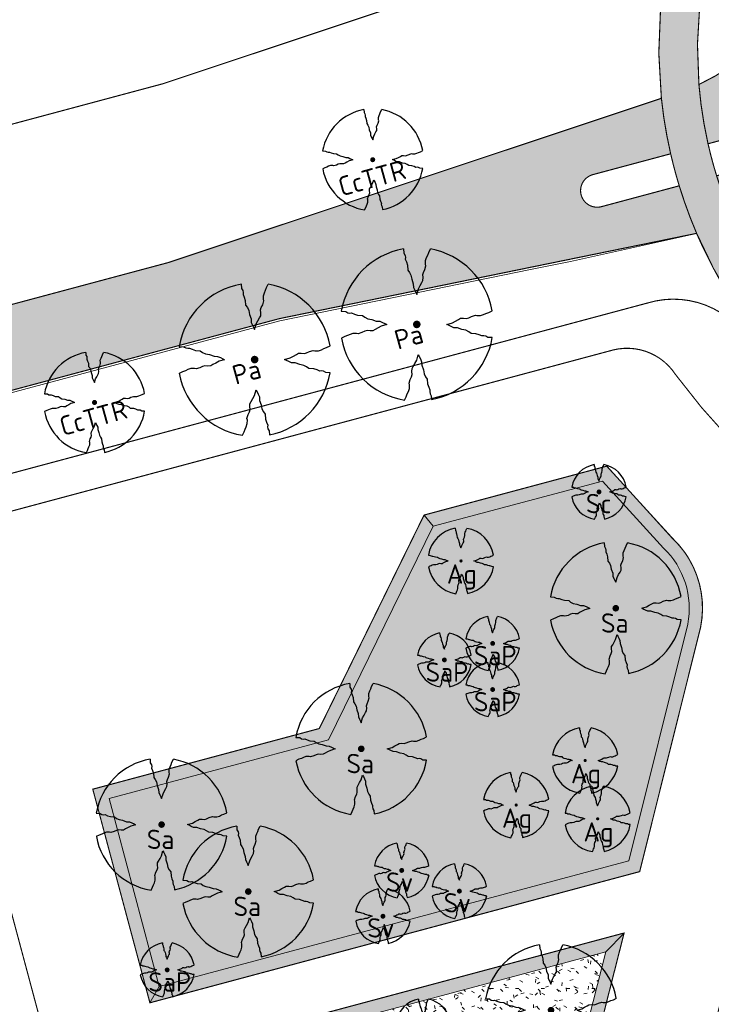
# Model space of a CAD drawing. Header units: metres. Extents: x 102000 to 105000, y 414600 to 420766.
# Tile 108 of 256: x 103214 to 103277, y 418321 to 418410. Entities that reach past the tile are written whole.
import ezdxf

# ---------------------------------------------------------------- set-up
doc = ezdxf.new("R2010")
doc.units = ezdxf.units.M
doc.layers.get('0').update_dxf_attribs({"color": 8})
for name, color, linetype, lineweight in [('00-Ontwerp DKIV', 8, 'Continuous', 0), ('N-GV-GR-BOOM-S', 7, 'Continuous', 25), ('N-WE-GR-BOOM-T35-500', 50, 'Continuous', 35), ('N-WE-GR-GRAS-A', 252, 'Continuous', 18), ('N-WE-GR-GRAS-G', 8, 'Continuous', 18), ('N-WE-GR-OEVERBEPLANTING-A', 252, 'Continuous', 18), ('N-WE-GR-OEVERBEPLANTING-G', 7, 'Continuous', 18)]:
    doc.layers.add(name, color=color, linetype=linetype, lineweight=lineweight)
doc.layers.add('N-GV-GR-BOOM_2021-2022-S', color=1, linetype='Continuous', lineweight=25, true_color=0xff0000)
doc.layers.add('N-WE-GW-WATERGANG_SLOOT_INSTEEK-G', color=7, linetype='Continuous', lineweight=5, true_color=0x00ff01)
doc.styles.add('NLCS-ISO-M500-T35', font='NLCS-ISO.ttf', dxfattribs={"height": 1.75})
pattern_1 = [(0, (0, 0), (2.5, 2.5), [0.3, -2]), (45, (1, 0.5), (-0.2828427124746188, 4.666904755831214), [0.3, -2]), (29.99999999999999, (0.1999999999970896, 0.2999999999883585), (0.5686533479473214, 3.215063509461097), [0.3, -2]), (15, (0.8000000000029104, 1.200000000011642), (0.9640675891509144, 1.811235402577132), [0.3, -2]), (135, (0.3999999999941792, 5), (-0.07071067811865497, -1.626345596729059), [0.3, -2]), (150, (3, 1), (0.5392304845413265, -1.466025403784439), [0.3, -2]), (165, (0.6000000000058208, 0.09999999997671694), (0.358630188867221, -1.752536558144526), [0.3, -2]), (85, (1, 1), (-2.18169349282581, 2.600041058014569), [0.3, -2]), (99.99999999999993, (0, 0), (-2.780294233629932, 1.946782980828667), [0.2999999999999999, -2])]
pattern_2 = [(59.99999999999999, (103359.4772192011, 418363.4362582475), (-0.2886752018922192, 0.4999998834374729), [0.144338, -0.4330130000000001]), (120, (103359.4772192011, 418363.4362582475), (-0.5773502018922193, -1.165625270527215e-07), [0.1443379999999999, -0.4330129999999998]), (270, (103359.4772192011, 418363.4362582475), (0.288675, -0.5000000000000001), [0.125, -0.875])]

# ---------------------------------------------------------------- blocks, each defined once
blk = doc.blocks.new('N-SGR-BOOM_1E GROOTTE')
at = {"ltscale": 0.1}
h = blk.add_hatch(color=256, dxfattribs=at)
edge = h.paths.add_edge_path()
edge.add_arc((-0.001990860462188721, 0.003386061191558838), 0.15, 0, 360)
at = {"flags": 128}
for points in [[(-0.524, 2.9575), (-0.514, 2.7865), (-0.463, 2.7055), (-0.451, 2.6245), (-0.454, 2.5555), (-0.41, 2.4485), (-0.369, 2.3205), (-0.356, 2.1315), (-0.288, 2.0405), (-0.234, 1.9285), (-0.203, 1.7705), (-0.139, 1.5935), (-0.134, 1.4535), (-0.085, 1.3455), (-0.039, 1.2505), (-0.004, 1.1785), (0.06100000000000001, 1.3985), (0.129, 1.5215), (0.191, 1.6395), (0.24, 1.7205), (0.246, 1.8335), (0.231, 1.9505), (0.258, 2.0405), (0.313, 2.1495), (0.354, 2.2995), (0.34, 2.3615), (0.339, 2.5025), (0.381, 2.6195), (0.426, 2.7135), (0.467, 2.8215), (0.53, 2.9555)], [(-2.958, 0.5175000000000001), (-2.785, 0.5075000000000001), (-2.702, 0.4585), (-2.622, 0.4455), (-2.554, 0.4515), (-2.446, 0.4055), (-2.32, 0.3645), (-2.13, 0.3505), (-2.041, 0.2835), (-1.924, 0.2255), (-1.766, 0.1955), (-1.593, 0.1345), (-1.453, 0.1295), (-1.344, 0.0805), (-1.25, 0.0355), (-1.177, -0.0015), (-1.397, -0.0655), (-1.521, -0.1335), (-1.638, -0.1955), (-1.719, -0.2455), (-1.831, -0.2495), (-1.949, -0.2355), (-2.041, -0.2625), (-2.149, -0.3165), (-2.297, -0.3585), (-2.359, -0.3455), (-2.501, -0.3465), (-2.617, -0.3875), (-2.711, -0.4315), (-2.82, -0.4705), (-2.954, -0.5355)], [(2.952, -0.5145000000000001), (2.779, -0.5045000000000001), (2.697, -0.4545), (2.618, -0.4415), (2.55, -0.4475), (2.439, -0.4015), (2.313, -0.3605), (2.125, -0.3465), (2.034, -0.2805), (1.92, -0.2245), (1.763, -0.1925), (1.588, -0.1305), (1.446, -0.1255), (1.339, -0.0775), (1.244, -0.0305), (1.172, 0.005500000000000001), (1.392, 0.0695), (1.515, 0.1365), (1.632, 0.1995), (1.712, 0.2495), (1.824, 0.2535), (1.944, 0.2385), (2.034, 0.2665), (2.142, 0.3195), (2.292, 0.3635), (2.354, 0.3495), (2.494, 0.3485), (2.612, 0.3885), (2.706, 0.4365), (2.815, 0.4755), (2.95, 0.5385)], [(-0.479, -2.9585), (-0.414, -2.8235), (-0.373, -2.7165), (-0.33, -2.6225), (-0.289, -2.5045), (-0.288, -2.3645), (-0.303, -2.3005), (-0.26, -2.1515), (-0.208, -2.0425), (-0.18, -1.9525), (-0.193, -1.8345), (-0.188, -1.7235), (-0.138, -1.6425), (-0.075, -1.5255), (-0.007, -1.4015), (0.055, -1.1805), (0.093, -1.2535), (0.137, -1.3475), (0.186, -1.4565), (0.192, -1.5955), (0.254, -1.7715), (0.284, -1.9305), (0.34, -2.0425), (0.407, -2.1335), (0.422, -2.3225), (0.463, -2.4495), (0.508, -2.5585), (0.502, -2.6255), (0.516, -2.7085), (0.5650000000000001, -2.7875), (0.5760000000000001, -2.9405)]]:
    blk.add_lwpolyline(points, dxfattribs=at)
for start, end in [(100.0002194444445, 170.1098166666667), (10.29992500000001, 79.79196666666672), (190.3241250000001, 260.8432527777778), (281.0945583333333, 350.0620888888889)]:
    blk.add_arc((-0.001990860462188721, 0.003386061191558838), 2.999994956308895, start, end)
blk = doc.blocks.new('N-SGR-BOOM_3E GROOTTE')
at = {"ltscale": 0.1}
h = blk.add_hatch(color=256, dxfattribs=at)
edge = h.paths.add_edge_path()
edge.add_arc((-0.001990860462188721, 0.003386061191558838), 0.15, 0, 360)
at = {"flags": 128}
for points in [[(-0.2956210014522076, 1.665075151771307), (-0.2899960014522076, 1.568887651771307), (-0.2613085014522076, 1.523325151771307), (-0.2545585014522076, 1.477762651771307), (-0.2562460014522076, 1.438950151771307), (-0.2314960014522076, 1.378762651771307), (-0.2084335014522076, 1.306762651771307), (-0.2011210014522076, 1.200450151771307), (-0.1628710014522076, 1.149262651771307), (-0.1324960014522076, 1.086262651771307), (-0.1150585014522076, 0.9973876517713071), (-0.07905850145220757, 0.8978251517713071), (-0.07624600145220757, 0.8190751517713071), (-0.04868350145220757, 0.758325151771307), (-0.02280850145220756, 0.7048876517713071), (-0.003121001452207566, 0.664387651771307), (0.03344149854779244, 0.788137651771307), (0.07169149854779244, 0.8573251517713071), (0.1065664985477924, 0.923700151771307), (0.1341289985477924, 0.969262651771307), (0.1375039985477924, 1.032825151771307), (0.1290664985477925, 1.098637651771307), (0.1442539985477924, 1.149262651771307), (0.1751914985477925, 1.210575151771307), (0.1982539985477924, 1.294950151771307), (0.1903789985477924, 1.329825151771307), (0.1898164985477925, 1.409137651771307), (0.2134414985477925, 1.474950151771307), (0.2387539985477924, 1.527825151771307), (0.2618164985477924, 1.588575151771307), (0.2972539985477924, 1.663950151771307)], [(-1.664746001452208, 0.292575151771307), (-1.567433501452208, 0.286950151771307), (-1.520746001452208, 0.259387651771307), (-1.475746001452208, 0.252075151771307), (-1.437496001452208, 0.255450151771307), (-1.376746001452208, 0.229575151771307), (-1.305871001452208, 0.206512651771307), (-1.198996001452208, 0.198637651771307), (-1.148933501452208, 0.160950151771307), (-1.083121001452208, 0.128325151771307), (-0.9942460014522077, 0.111450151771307), (-0.8969335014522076, 0.07713765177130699), (-0.8181835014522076, 0.074325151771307), (-0.7568710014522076, 0.04676265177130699), (-0.7039960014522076, 0.02145015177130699), (-0.6629335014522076, 0.0006376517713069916), (-0.7866835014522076, -0.03536234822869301), (-0.8564335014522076, -0.07361234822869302), (-0.9222460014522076, -0.108487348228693), (-0.9678085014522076, -0.136612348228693), (-1.030808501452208, -0.138862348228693), (-1.097183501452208, -0.130987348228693), (-1.148933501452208, -0.146174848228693), (-1.209683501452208, -0.176549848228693), (-1.292933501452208, -0.200174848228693), (-1.327808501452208, -0.192862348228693), (-1.407683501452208, -0.193424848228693), (-1.472933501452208, -0.216487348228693), (-1.525808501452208, -0.241237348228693), (-1.587121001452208, -0.263174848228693), (-1.662496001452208, -0.299737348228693)], [(1.659628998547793, -0.287924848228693), (1.562316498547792, -0.282299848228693), (1.516191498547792, -0.254174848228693), (1.471753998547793, -0.246862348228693), (1.433503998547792, -0.250237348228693), (1.371066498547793, -0.224362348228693), (1.300191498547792, -0.201299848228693), (1.194441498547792, -0.193424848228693), (1.143253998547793, -0.156299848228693), (1.079128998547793, -0.124799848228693), (0.9908164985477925, -0.106799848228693), (0.8923789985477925, -0.07192484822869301), (0.8125039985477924, -0.06911234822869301), (0.7523164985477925, -0.04211234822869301), (0.6988789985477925, -0.01567484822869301), (0.6583789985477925, 0.004575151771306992), (0.7821289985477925, 0.04057515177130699), (0.8513164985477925, 0.07826265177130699), (0.9171289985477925, 0.113700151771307), (0.9621289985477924, 0.141825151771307), (1.025128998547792, 0.144075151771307), (1.092628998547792, 0.135637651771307), (1.143253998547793, 0.151387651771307), (1.204003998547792, 0.181200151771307), (1.288378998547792, 0.205950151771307), (1.323253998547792, 0.198075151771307), (1.402003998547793, 0.197512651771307), (1.468378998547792, 0.220012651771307), (1.521253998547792, 0.247012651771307), (1.582566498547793, 0.268950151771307), (1.658503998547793, 0.304387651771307)], [(-0.2703085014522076, -1.662674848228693), (-0.2337460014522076, -1.586737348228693), (-0.2106835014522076, -1.526549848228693), (-0.1864960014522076, -1.473674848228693), (-0.1634335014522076, -1.407299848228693), (-0.1628710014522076, -1.328549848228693), (-0.1713085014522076, -1.292549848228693), (-0.1471210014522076, -1.208737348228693), (-0.1178710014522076, -1.147424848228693), (-0.1021210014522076, -1.096799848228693), (-0.1094335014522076, -1.030424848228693), (-0.1066210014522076, -0.967987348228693), (-0.07849600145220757, -0.9224248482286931), (-0.04305850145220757, -0.856612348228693), (-0.004808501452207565, -0.786862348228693), (0.03006649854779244, -0.662549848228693), (0.05144149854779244, -0.703612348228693), (0.07619149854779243, -0.756487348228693), (0.1037539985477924, -0.817799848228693), (0.1071289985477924, -0.8959873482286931), (0.1420039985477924, -0.9949873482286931), (0.1588789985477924, -1.084424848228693), (0.1903789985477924, -1.147424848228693), (0.2280664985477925, -1.198612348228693), (0.2365039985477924, -1.304924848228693), (0.2595664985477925, -1.376362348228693), (0.2848789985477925, -1.437674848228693), (0.2815039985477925, -1.475362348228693), (0.2893789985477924, -1.522049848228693), (0.3169414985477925, -1.566487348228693), (0.3231289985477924, -1.652549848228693)]]:
    blk.add_lwpolyline(points, dxfattribs=at)
for start, end in [(100.0002194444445, 170.1098166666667), (10.29992500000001, 79.79196666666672), (190.3241250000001, 260.8432527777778), (281.0945583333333, 350.0620888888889)]:
    blk.add_arc((-0.001990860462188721, 0.003386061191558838), 1.687497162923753, start, end)

msp = doc.modelspace()

# ---------------------------------------------------------------- hatches: boundary and pattern name
at = {"layer": '00-Ontwerp DKIV', "transparency": 33554623}
h = msp.add_hatch(color=256, dxfattribs=at)
h.dxf.hatch_style = 1
edge = h.paths.add_edge_path()
edge.add_line((102886.898878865, 416781.553969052), (102904.8372260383, 416850.6371436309))
edge.add_line((102904.8372260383, 416850.6371436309), (102928.1882489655, 416939.1485915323))
edge.add_line((102928.1882489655, 416939.1485915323), (102953.559291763, 417035.8589529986))
edge.add_line((102953.559291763, 417035.8589529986), (102978.8715871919, 417132.5926626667))
edge.add_line((102978.8715871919, 417132.5926626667), (103004.2185386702, 417229.3225914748))
edge.add_line((103004.2185386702, 417229.3225914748), (103029.5324130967, 417326.0664990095))
edge.add_line((103029.5324130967, 417326.0664990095), (103055.6765003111, 417425.9534003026))
edge.add_line((103055.6765003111, 417425.9534003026), (103080.1687211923, 417519.5579864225))
edge.add_line((103080.1687211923, 417519.5579864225), (103105.5634584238, 417616.3363683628))
edge.add_line((103105.5634584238, 417616.3363683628), (103130.8386591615, 417713.0106111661))
edge.add_line((103130.8386591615, 417713.0106111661), (103156.0426636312, 417809.797978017))
edge.add_line((103156.0426636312, 417809.797978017), (103181.4879778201, 417906.511612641))
edge.add_line((103181.4879778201, 417906.511612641), (103206.3788686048, 418001.7165730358))
edge.add_arc((103225.6921204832, 417996.4181123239), 20.02686655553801, 148.2907491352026, 164.6587368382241, ccw=False)
edge.add_arc((103191.64122452, 418017.4582294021), 19.99999999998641, 328.2852425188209, 344.895638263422)
edge.add_line((103210.9502804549, 418012.2466692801), (103219.0200194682, 418043.1025503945))
edge.add_arc((103199.6840406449, 418048.2063847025), 19.9982299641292, 345.2137160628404, 362.3340081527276)
edge.add_arc((103239.6510389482, 418049.8324603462), 20.00183358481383, 165.3297082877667, 182.3256327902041, ccw=False)
edge.add_line((103220.3012811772, 418054.8980522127), (103232.1197067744, 418100.0408471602))
edge.add_line((103232.1197067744, 418100.0408471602), (103242.557587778, 418140.060732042))
edge.add_line((103242.557587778, 418140.060732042), (103250.1617513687, 418168.9670918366))
edge.add_line((103250.1617513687, 418168.9670918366), (103293.8845203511, 418334.4644688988))
edge.add_line((103293.8845203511, 418334.4644688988), (103297.1714545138, 418351.0962431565))
edge.add_arc((103267.4954396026, 418356.9611079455), 30.2499999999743, 348.8207063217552, 407.055072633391)
edge.add_arc((103314.5047993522, 418407.469722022), 38.74999999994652, 204.5182832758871, 227.055072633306, ccw=False)
edge.add_arc((103314.5047993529, 418407.4697220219), 38.75000000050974, 197.2059602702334, 204.518283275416, ccw=False)
edge.add_arc((103314.5047993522, 418407.469722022), 38.74999999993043, 192.7690494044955, 197.2059602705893, ccw=False)
edge.add_arc((103314.5047993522, 418407.4697220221), 38.74999999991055, 184.7464496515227, 192.7690494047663, ccw=False)
edge.add_arc((103314.5047993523, 418407.469722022), 38.75000000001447, 114.5177932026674, 184.7464496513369, ccw=False)
edge.add_arc((103280.4789958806, 418441.3259577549), 17.99999999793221, 4.460114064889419, 5.304683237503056)
edge.add_arc((103280.4789958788, 418441.3259577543), 17.99999999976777, 5.304683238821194, 11.54557780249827)
edge.add_line((103298.1147802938, 418444.9286106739), (103297.8872405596, 418446.0424680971))
edge.add_line((103297.8872405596, 418446.0424680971), (103297.836137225, 418446.2926302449))
edge.add_arc((103314.5047993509, 418407.4697220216), 42.2499999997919, 113.2363245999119, 115.0728297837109)
edge.add_arc((103295.7529792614, 418447.5500381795), 2.000000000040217, 194.9859521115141, 295.07282978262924, ccw=False)
edge.add_line((103293.8210007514, 418447.0328737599), (103291.8958729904, 418454.2246010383))
edge.add_line((103291.8958729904, 418454.2246010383), (103288.5149105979, 418453.3195633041))
edge.add_line((103288.5149105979, 418453.3195633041), (103290.9641595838, 418444.1698688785))
edge.add_arc((103289.0321810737, 418443.652704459), 2.000000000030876, -54.85466768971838, 14.985952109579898, ccw=False)
edge.add_arc((103314.5047993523, 418407.4697220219), 42.25000000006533, 125.1453323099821, 186.053168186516)
edge.add_arc((103314.5047993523, 418407.469722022), 42.24999999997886, 186.0531681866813, 192.9535207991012)
edge.add_arc((103314.5047993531, 418407.4697220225), 42.2500000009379, 192.9535207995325, 197.0227153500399)
edge.add_arc((103314.5047993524, 418407.469722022), 42.25000000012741, 197.0227153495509, 203.2367970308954)
edge.add_arc((103314.5047993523, 418407.469722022), 42.24999999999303, 203.2367970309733, 227.0550726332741)
edge.add_arc((103267.4954396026, 418356.9611079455), 26.75000000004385, -11.179293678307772, 47.055072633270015, ccw=False)
edge.add_line((103293.7378660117, 418351.7748225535), (103290.450931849, 418335.1430482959))
edge.add_line((103290.450931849, 418335.1430482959), (103246.7772206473, 418169.8493640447))
edge.add_line((103246.7772206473, 418169.8493640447), (103239.1728758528, 418140.9516445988))
edge.add_line((103239.1728758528, 418140.9516445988), (103239.1708841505, 418140.944043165))
edge.add_line((103239.1708841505, 418140.944043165), (103228.733003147, 418100.9241582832))
edge.add_line((103228.733003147, 418100.9241582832), (103216.9152725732, 418055.7840207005))
edge.add_arc((103236.2650929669, 418050.7188155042), 20.00179624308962, 165.330825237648, 182.3256407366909)
edge.add_arc((103196.2981320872, 418049.092738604), 19.99822996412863, -14.786283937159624, 2.3340081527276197, ccw=False)
edge.add_line((103215.6341109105, 418043.988904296), (103207.6017382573, 418013.2756404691))
edge.add_arc((103188.2547896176, 418018.3447210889), 19.99999999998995, 328.2852425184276, 345.3180014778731, ccw=False)
edge.add_arc((103222.2818191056, 417997.3170901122), 20.00000000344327, 148.2852424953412, 164.676265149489)
edge.add_line((103202.9928585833, 418002.6025420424), (103178.1024791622, 417907.3995350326))
edge.add_line((103178.1024791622, 417907.3995350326), (103152.6567316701, 417810.6842534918))
edge.add_line((103152.6567316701, 417810.6842534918), (103127.4516154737, 417713.8926174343))
edge.add_line((103127.4516154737, 417713.8926174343), (103102.1772761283, 417617.2216759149))
edge.add_line((103102.1772761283, 417617.2216759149), (103076.7833304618, 417520.4463160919))
edge.add_line((103076.7833304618, 417520.4463160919), (103052.2904913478, 417426.8393705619))
edge.add_line((103052.2904913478, 417426.8393705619), (103026.1464710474, 417326.952724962))
edge.add_line((103026.1464710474, 417326.952724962), (103000.8325316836, 417230.2085692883))
edge.add_line((103000.8325316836, 417230.2085692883), (102975.4858952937, 417133.4798438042))
edge.add_line((102975.4858952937, 417133.4798438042), (102950.1732941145, 417036.7449665))
edge.add_line((102950.1732941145, 417036.7449665), (102924.8035167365, 416940.0394313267))
edge.add_line((102924.8035167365, 416940.0394313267), (102901.6207644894, 416852.182720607))
edge.add_line((102901.6207644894, 416852.182720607), (102877.3339932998, 416758.8099498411))
edge.add_arc((102909.7442984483, 416750.3351566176), 33.50000000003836, 165.3461414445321, 192.0759099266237)
edge.add_line((102876.9856104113, 416743.3267075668), (102877.0845079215, 416742.8644437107))
edge.add_arc((102848.3638739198, 416736.6536477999), 29.38449937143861, -11.76076000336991, 12.202239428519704, ccw=False)
edge.add_line((102877.1315107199, 416730.664334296), (102880.9103880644, 416746.9647080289))
edge.add_arc((102880.4242582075, 416747.0816599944), 0.4999999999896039, 186.3319189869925, 346.472977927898, ccw=False)
edge.add_arc((102909.7442984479, 416750.3351566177), 29.9999999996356, 165.3461414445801, 186.3319189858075, ccw=False)
edge.add_line((102880.7201445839, 416757.9245236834), (102883.4836632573, 416768.4930981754))
edge.add_arc((102888.3210222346, 416767.2282036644), 4.999999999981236, 75.31744895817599, 165.3461414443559, ccw=False)
edge.add_line((102889.5883390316, 416772.0649286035), (102894.4847942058, 416770.7819613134))
edge.add_arc((102892.4570873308, 416763.043201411), 7.999999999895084, 29.131664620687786, 75.31744895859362, ccw=False)
edge.add_line((102899.4451138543, 416766.937746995), (102899.7500679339, 416766.3905644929))
edge.add_line((102899.7500679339, 416766.3905644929), (102902.796542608, 416768.1137832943))
edge.add_line((102902.796542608, 416768.1137832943), (102902.3985883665, 416768.8278370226))
edge.add_arc((102892.7900518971, 416763.4728368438), 10.99999999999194, 29.13166462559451, 75.31744895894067)
edge.add_line((102895.5781488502, 416774.1136317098), (102890.4689210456, 416775.4523496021))
edge.add_arc((102891.7362378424, 416780.2890745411), 4.999999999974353, 165.346141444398, 255.31744895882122, ccw=False)
h = msp.add_hatch(color=256, dxfattribs=at)
h.dxf.hatch_style = 1
edge = h.paths.add_edge_path()
edge.add_line((102915.4730269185, 416843.9896487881), (102939.7393068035, 416935.8894415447))
edge.add_line((102939.7393068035, 416935.8894415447), (102960.311714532, 417014.3081803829))
edge.add_line((102960.311714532, 417014.3081803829), (102960.4356023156, 417014.7804208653))
edge.add_line((102960.4356023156, 417014.7804208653), (102963.6107830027, 417026.3213667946))
edge.add_line((102963.6107830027, 417026.3213667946), (102965.3018439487, 417032.7872752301))
edge.add_line((102965.3018439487, 417032.7872752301), (102990.4259353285, 417129.3460566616))
edge.add_line((102990.4259353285, 417129.3460566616), (103015.7739670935, 417226.0801110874))
edge.add_line((103015.7739670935, 417226.0801110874), (103041.087618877, 417322.8231678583))
edge.add_line((103041.087618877, 417322.8231678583), (103066.4083603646, 417419.5643692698))
edge.add_line((103066.4083603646, 417419.5643692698), (103077.9071431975, 417463.5097224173))
edge.add_line((103077.9071431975, 417463.5097224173), (103078.2463102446, 417464.802275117))
edge.add_line((103078.2463102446, 417464.802275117), (103082.3797755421, 417480.5662495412))
edge.add_line((103082.3797755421, 417480.5662495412), (103083.4146462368, 417484.5581802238))
edge.add_line((103083.4146462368, 417484.5581802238), (103091.2516300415, 417514.5096378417))
edge.add_arc((103097.056216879, 417512.9908318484), 6.000000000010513, 165.2629712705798, 165.3369363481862, ccw=False)
edge.add_line((103091.2535955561, 417514.5171299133), (103097.6461045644, 417538.8838449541))
edge.add_arc((103103.4497881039, 417537.3615909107), 5.999999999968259, 165.2970099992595, 165.302898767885, ccw=False)
edge.add_line((103097.6462610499, 417538.8844414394), (103117.1194880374, 417613.0961865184))
edge.add_line((103117.1194880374, 417613.0961865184), (103142.3976419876, 417709.7817475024))
edge.add_line((103142.3976419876, 417709.7817475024), (103167.5978348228, 417806.5544770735))
edge.add_line((103167.5978348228, 417806.5544770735), (103193.0416634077, 417903.2624651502))
edge.add_line((103193.0416634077, 417903.2624651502), (103194.9182455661, 417910.4401889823))
edge.add_line((103194.9182455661, 417910.4401889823), (103199.374862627, 417927.4862673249))
edge.add_line((103199.374862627, 417927.4862673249), (103218.3362068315, 418000.0113585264))
edge.add_line((103218.3362068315, 418000.0113585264), (103243.6775236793, 418096.8075097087))
edge.add_line((103243.6775236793, 418096.8075097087), (103259.4032006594, 418157.1013358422))
edge.add_line((103259.4032006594, 418157.1013358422), (103260.9260059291, 418159.6523993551))
edge.add_arc((103281.6934232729, 418145.377258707), 25.20050125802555, 138.8322165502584, 145.4960836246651, ccw=False)
edge.add_line((103262.7228598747, 418161.9658990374), (103268.708549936, 418185.1640421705))
edge.add_line((103268.708549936, 418185.1640421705), (103268.7002752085, 418185.1662134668))
edge.add_arc((103273.4027320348, 418188.4667740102), 5.745154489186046, 160.7667093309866, 215.0642502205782, ccw=False)
edge.add_line((103267.9782426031, 418190.3593158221), (103270.3883605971, 418199.7068684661))
edge.add_line((103270.3883605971, 418199.7068684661), (103281.4526083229, 418242.6191401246))
edge.add_line((103281.4526083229, 418242.6191401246), (103281.3073586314, 418242.6565904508))
edge.add_line((103281.3073586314, 418242.6565904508), (103281.5570274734, 418243.6249217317))
edge.add_arc((103296.2272463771, 418239.8424387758), 15.14999999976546, 75.54208316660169, 165.5420831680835, ccw=False)
edge.add_line((103300.0097293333, 418254.5126576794), (103306.8948985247, 418252.7374261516))
edge.add_line((103306.8948985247, 418252.7374261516), (103309.2949044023, 418262.1358556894))
edge.add_line((103309.2949044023, 418262.1358556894), (103302.4315171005, 418263.905471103))
edge.add_arc((103306.214000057, 418278.5756900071), 15.15000000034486, 165.5420831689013, 255.54208316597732, ccw=False)
edge.add_line((103291.5437811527, 418282.3581729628), (103299.8293487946, 418314.4956322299))
edge.add_line((103299.8293487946, 418314.4956322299), (103303.6879277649, 418327.5717761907))
edge.add_line((103303.6879277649, 418327.5717761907), (103317.3076212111, 418369.3732829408))
edge.add_arc((103334.4221133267, 418363.7970692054), 17.99999999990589, 114.5157925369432, 161.9534455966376, ccw=False)
edge.add_arc((103314.5047993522, 418407.469722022), 30.00000000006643, 294.5157925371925, 341.6126726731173)
edge.add_arc((103360.0541979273, 418392.328642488), 17.99999999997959, 105.06183914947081, 161.6126726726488, ccw=False)
edge.add_line((103355.3766924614, 418409.7102690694), (103381.4229634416, 418416.7194850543))
edge.add_arc((103433.3952463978, 418223.5903008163), 200.0000000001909, 102.59566250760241, 105.06183914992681, ccw=False)
edge.add_line((103389.781374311, 418418.7769554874), (103391.4361496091, 418419.1467100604))
edge.add_line((103391.4361496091, 418419.1467100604), (103390.2500535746, 418423.5840753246))
edge.add_line((103390.2500535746, 418423.5840753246), (103390.1255458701, 418423.5539371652))
edge.add_line((103390.1255458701, 418423.5539371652), (103387.7023082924, 418422.9392229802))
edge.add_line((103387.7023082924, 418422.9392229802), (103385.2839705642, 418422.3054866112))
edge.add_line((103385.2839705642, 418422.3054866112), (103381.5510965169, 418421.3058653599))
edge.add_line((103381.5510965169, 418421.3058653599), (103380.4545117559, 418421.0107674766))
edge.add_line((103380.4545117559, 418421.0107674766), (103375.62628215, 418419.7114604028))
edge.add_line((103375.62628215, 418419.7114604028), (103370.798052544, 418418.4121533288))
edge.add_line((103370.798052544, 418418.4121533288), (103365.9698229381, 418417.112846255))
edge.add_line((103365.9698229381, 418417.112846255), (103361.1415933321, 418415.8135391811))
edge.add_line((103361.1415933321, 418415.8135391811), (103356.3133637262, 418414.5142321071))
edge.add_line((103356.3133637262, 418414.5142321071), (103354.8849404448, 418414.1298343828))
edge.add_line((103354.8849404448, 418414.1298343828), (103353.9019217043, 418413.8652978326))
edge.add_line((103353.9019217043, 418413.8652978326), (103351.2672686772, 418413.1562960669))
edge.add_arc((103356.6451006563, 418393.172253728), 20.69499999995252, 105.0618391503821, 124.6375654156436)
edge.add_arc((103314.5047993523, 418407.469722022), 30.50000000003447, 5.134617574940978, 24.81514848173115)
edge.add_arc((103343.8759005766, 418440.8964336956), 20.69499999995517, 265.323461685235, 284.9851210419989)
edge.add_line((103349.2269694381, 418420.9052084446), (103388.1791667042, 418431.3315773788))
edge.add_line((103388.1791667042, 418431.3315773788), (103387.998405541, 418432.0078323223))
edge.add_line((103387.998405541, 418432.0078323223), (103387.0106692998, 418435.7031034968))
edge.add_line((103387.0106692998, 418435.7031034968), (103375.1512072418, 418432.5284865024))
edge.add_line((103375.1512072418, 418432.5284865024), (103360.1861660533, 418428.5225481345))
edge.add_line((103360.1861660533, 418428.5225481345), (103350.9456060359, 418426.0489756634))
edge.add_arc((103346.2911262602, 418443.4367822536), 17.99999999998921, 228.5309681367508, 284.98595210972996, ccw=False)
edge.add_arc((103314.5047993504, 418407.4697220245), 29.99999999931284, 48.53096813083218, 49.3188477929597)
edge.add_line((103334.0602686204, 418430.2201862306), (103334.0602341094, 418430.2202158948))
edge.add_arc((103314.504799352, 418407.469722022), 30.00000000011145, 49.31893471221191, 74.12155009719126)
edge.add_arc((103327.6374778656, 418453.6382476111), 17.99999999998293, 202.3981603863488, 254.1215500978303, ccw=False)
edge.add_arc((103295.0518336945, 418492.5840102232), 48.49999999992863, 284.98595210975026, 289.1919478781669, ccw=False)
edge.add_line((103307.5930708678, 418445.7335313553), (103305.9327877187, 418445.2890960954))
edge.add_line((103305.9327877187, 418445.2890960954), (103308.0671914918, 418437.3205543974))
edge.add_line((103308.0671914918, 418437.3205543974), (103308.2063312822, 418436.8010925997))
edge.add_arc((103314.504799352, 418407.469722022), 29.9999999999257, 102.1193597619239, 107.8513278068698)
edge.add_line((103305.3083552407, 418436.0253767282), (103305.1693448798, 418436.5443553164))
edge.add_line((103305.1693448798, 418436.5443553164), (103303.042261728, 418444.4855663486))
edge.add_arc((103314.504799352, 418407.469722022), 38.74999999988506, 107.2059602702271, 114.5177932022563)
edge.add_arc((103280.4789958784, 418441.3259577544), 18.00000000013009, -44.85687678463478, 4.46011406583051, ccw=False)
edge.add_arc((103314.5047993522, 418407.4697220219), 29.99999999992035, 135.1431232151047, 164.1211196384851)
edge.add_arc((103268.3363724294, 418420.6027473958), 17.99999999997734, 294.80412878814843, 344.1211196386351, ccw=False)
edge.add_arc((103314.5047993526, 418407.4697220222), 38.75000000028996, 184.7464496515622, 192.7690494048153)
edge.add_line((103276.7131298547, 418398.9051311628), (103284.6539669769, 418401.0321141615))
edge.add_line((103284.6539669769, 418401.0321141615), (103285.1734287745, 418401.1712539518))
edge.add_arc((103314.5047993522, 418407.469722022), 29.99999999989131, 192.119359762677, 197.8513278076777)
edge.add_line((103285.9491446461, 418398.2732779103), (103285.4301660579, 418398.1342675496))
edge.add_line((103285.4301660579, 418398.1342675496), (103277.4889550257, 418396.0071843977))
edge.add_arc((103314.5047993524, 418407.4697220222), 38.75000000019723, 197.2059602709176, 204.5182832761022)
edge.add_arc((103280.6488546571, 418373.4436289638), 18.00000000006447, 45.14361328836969, 94.46060413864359, ccw=False)
edge.add_arc((103314.5047993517, 418407.469722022), 29.99999999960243, 225.1436132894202, 232.7333586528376)
edge.add_arc((103285.4395917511, 418369.2700661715), 18.0000000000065, -11.179293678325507, 52.73335865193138, ccw=False)
edge.add_line((103303.0980469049, 418365.7802292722), (103293.9949880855, 418321.3856626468))
edge.add_line((103293.9949880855, 418321.3856626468), (103292.7105368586, 418316.3223872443))
edge.add_line((103292.7105368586, 418316.3223872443), (103263.1258759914, 418201.579384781))
edge.add_line((103263.1258759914, 418201.579384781), (103252.1433331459, 418158.9840024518))
edge.add_line((103252.1433331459, 418158.9840024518), (103236.4203016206, 418098.700319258))
edge.add_line((103236.4203016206, 418098.700319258), (103218.9321245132, 418031.9007910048))
edge.add_line((103218.9321245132, 418031.9007910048), (103215.8259673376, 418020.0362134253))
edge.add_line((103215.8259673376, 418020.0362134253), (103211.0813130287, 418001.9130741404))
edge.add_line((103211.0813130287, 418001.9130741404), (103185.7870234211, 417905.1651559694))
edge.add_line((103185.7870234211, 417905.1651559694), (103185.3279327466, 417903.4202245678))
edge.add_line((103185.3279327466, 417903.4202245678), (103181.7657652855, 417889.8809866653))
edge.add_line((103181.7657652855, 417889.8809866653), (103160.3422663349, 417808.4536388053))
edge.add_line((103160.3422663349, 417808.4536388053), (103135.1396912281, 417711.6717609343))
edge.add_line((103135.1396912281, 417711.6717609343), (103109.8633830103, 417614.9932737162))
edge.add_line((103109.8633830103, 417614.9932737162), (103084.4676280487, 417518.2110061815))
edge.add_line((103084.4676280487, 417518.2110061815), (103061.2836892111, 417429.6064198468))
edge.add_line((103061.2836892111, 417429.6064198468), (103058.9746999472, 417420.7830839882))
edge.add_line((103058.9746999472, 417420.7830839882), (103033.8320287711, 417324.7222234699))
edge.add_line((103033.8320287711, 417324.7222234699), (103008.5182378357, 417227.978634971))
edge.add_line((103008.5182378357, 417227.978634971), (102983.1708812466, 417131.247159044))
edge.add_line((102983.1708812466, 417131.247159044), (102957.858978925, 417034.5149506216))
edge.add_line((102957.858978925, 417034.5149506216), (102932.4863091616, 416937.798383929))
edge.add_line((102932.4863091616, 416937.798383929), (102909.899229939, 416852.2562286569))
edge.add_line((102909.899229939, 416852.2562286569), (102908.2185107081, 416845.89098134))
edge.add_line((102908.2185107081, 416845.89098134), (102907.1957803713, 416842.0163484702))
edge.add_arc((103006.7857043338, 416815.732379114), 102.9999999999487, 165.2155017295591, 197.4258415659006)
edge.add_arc((102894.201272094, 416780.3947841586), 15.00000000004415, -55.01635506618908, 17.42584156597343, ccw=False)
edge.add_line((102902.8014108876, 416768.1050480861), (102899.7549362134, 416766.3818292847))
edge.add_line((102899.7549362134, 416766.3818292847), (102891.7131759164, 416762.235690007))
edge.add_arc((102900.8782716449, 416744.4592724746), 19.99999999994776, 117.274549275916, 166.4729779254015)
edge.add_line((102881.4330773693, 416749.1373510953), (102880.9096269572, 416746.9642504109))
edge.add_line((102880.9096269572, 416746.9642504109), (102875.523291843, 416723.6898541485))
edge.add_line((102875.523291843, 416723.6898541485), (102882.440089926, 416722.0949359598))
edge.add_arc((100763.6003904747, 417222.2756049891), 2177.076565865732, 346.7177185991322, 347.3129618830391)
edge.add_arc((102907.0377254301, 416739.7595010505), 20.00000000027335, 117.2712452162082, 167.3656618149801, ccw=False)
edge.add_line((102897.8736548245, 416757.5364470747), (102903.1645506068, 416760.2639201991))
edge.add_line((102903.1645506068, 416760.2639201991), (102906.4042517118, 416761.6404306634))
edge.add_arc((102910.6817078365, 416747.2632484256), 14.99999999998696, 35.467908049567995, 106.56863645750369, ccw=False)
edge.add_arc((103006.7857043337, 416815.7323791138), 102.9999999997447, 215.4679080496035, 221.1805622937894)
edge.add_line((102929.2639566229, 416747.9136602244), (102949.4128328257, 416724.8825966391))
edge.add_line((102949.4128328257, 416724.8825966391), (102951.9387284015, 416733.5423231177))
edge.add_line((102951.9387284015, 416733.5423231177), (102937.8410306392, 416749.5300893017))
edge.add_arc((103015.0597670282, 416817.693618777), 103.0000000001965, 165.2085629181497, 221.435907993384, ccw=False)
edge = h.paths.add_edge_path(flags=16)
edge.add_arc((103314.5047993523, 418407.469722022), 24.5, 0, 180)
edge.add_arc((103314.5047993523, 418407.469722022), 24.5, 180, 360)
edge = h.paths.add_edge_path(flags=16)
edge.add_arc((103314.5047993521, 418407.4697220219), 29.99999999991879, 263.8986836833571, 269.7468481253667)
edge.add_line((103314.3722497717, 418377.4700148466), (103314.230523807, 418376.9264231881))
edge.add_line((103314.230523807, 418376.9264231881), (103311.8343337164, 418367.7358070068))
edge.add_line((103311.8343337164, 418367.7358070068), (103309.2774526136, 418357.928858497))
edge.add_arc((103307.8259741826, 418358.3072899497), 1.500000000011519, 165.387075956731, 345.3870759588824, ccw=False)
edge.add_line((103306.3744957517, 418358.6857214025), (103308.9313768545, 418368.4926699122))
edge.add_line((103308.9313768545, 418368.4926699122), (103311.180529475, 418377.1193220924))
edge.add_line((103311.180529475, 418377.1193220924), (103311.3161918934, 418377.6396569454))
h = msp.add_hatch(color=256, dxfattribs=at)
h.dxf.hatch_style = 1
edge = h.paths.add_edge_path()
edge.add_line((102962.2212112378, 418309.2861571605), (103237.9156484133, 418383.0858152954))
edge.add_line((103237.9156484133, 418383.0858152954), (103275.6820285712, 418390.8007397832))
edge.add_arc((103314.5047993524, 418407.4697220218), 42.25000000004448, 197.0227153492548, 203.2367970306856, ccw=False)
edge.add_line((103274.1058239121, 418395.1010000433), (103273.0613238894, 418394.8212267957))
edge.add_line((103273.0613238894, 418394.8212267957), (103267.06653416, 418393.2154998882))
edge.add_arc((103266.6784346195, 418394.6644231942), 1.499999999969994, 104.99458794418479, 284.99489773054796, ccw=False)
edge.add_line((103266.290342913, 418396.1133485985), (103272.2857338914, 418397.7192365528))
edge.add_line((103272.2857338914, 418397.7192365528), (103273.3299677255, 418397.9989385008))
edge.add_arc((103314.5047993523, 418407.4697220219), 42.24999999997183, 186.0531681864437, 192.9535207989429, ccw=False)
edge.add_line((103272.4903655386, 418403.0144048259), (103227.8804908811, 418388.163601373))
edge.add_line((103227.8804908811, 418388.163601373), (102969.543881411, 418319.010398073))
edge.add_arc((102964.8894016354, 418336.3982046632), 17.99999999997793, 189.3143484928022, 284.9859521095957, ccw=False)
edge.add_line((102947.1267277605, 418333.4848875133), (102947.9325810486, 418328.5715502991))
edge.add_line((102947.9325810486, 418328.5715502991), (102948.7384343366, 418323.658213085))
edge.add_line((102948.7384343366, 418323.658213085), (102949.7043013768, 418317.7364649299))
edge.add_line((102949.7043013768, 418317.7364649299), (102950.670168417, 418311.8147167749))
edge.add_line((102950.670168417, 418311.8147167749), (102950.9787340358, 418309.9228954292))
edge.add_arc((102957.5667314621, 418326.6739637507), 18.00000000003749, 248.5308714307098, 284.9859521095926)
at = {"layer": 'N-WE-GR-GRAS-A'}
h = msp.add_hatch(dxfattribs=at)
h.set_pattern_fill('AGR-GRAS_01-SO', color=256, scale=0.1, pattern_type=2)
h.set_pattern_definition(pattern_1)
edge = h.paths.add_edge_path()
edge.add_line((103227.0521257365, 418322.671982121), (103222.5010788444, 418339.6733930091))
edge.add_line((103222.5010788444, 418339.6733930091), (103242.3709435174, 418344.9922860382))
edge.add_line((103242.3709435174, 418344.9922860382), (103251.8501958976, 418364.3001260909))
edge.add_line((103251.8501958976, 418364.3001260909), (103267.1477550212, 418368.3950749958))
edge.add_line((103267.1477550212, 418368.3950749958), (103272.6829410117, 418362.339189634))
edge.add_arc((103267.4932714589, 418356.8972707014), 7.519784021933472, -11.133861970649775, 46.359167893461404, ccw=False)
edge.add_line((103274.871523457, 418355.4451862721), (103269.5336126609, 418334.0436994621))
edge.add_line((103269.5336126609, 418334.0436994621), (103227.0521257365, 418322.671982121))
h = msp.add_hatch(dxfattribs=at)
h.set_pattern_fill('AGR-GRAS_01-SO', color=256, scale=0.1, pattern_type=2)
h.set_pattern_definition(pattern_1)
h.paths.add_polyline_path([(103234.832864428, 418293.6053654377), (103228.9656340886, 418315.523661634), (103267.4488352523, 418325.8250921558), (103261.0460397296, 418300.6222766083)])
at = {"layer": 'N-WE-GR-OEVERBEPLANTING-A'}
h = msp.add_hatch(dxfattribs=at)
h.set_pattern_fill('AGR-BEPLANTING_SOORT_01-SO', color=256, scale=0.1, pattern_type=2)
h.set_pattern_definition(pattern_2)
edge = h.paths.add_edge_path()
edge.add_line((103226.2032372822, 418321.2024963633), (103227.0521257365, 418322.671982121))
edge.add_line((103227.0521257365, 418322.671982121), (103269.5336126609, 418334.0436994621))
edge.add_line((103269.5336126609, 418334.0436994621), (103274.871523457, 418355.4451862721))
edge.add_arc((103267.493271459, 418356.8972707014), 7.519784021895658, 348.8661380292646, 406.3591678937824)
edge.add_line((103272.6829410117, 418362.339189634), (103267.1477550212, 418368.3950749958))
edge.add_line((103267.1477550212, 418368.3950749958), (103251.8501958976, 418364.3001260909))
edge.add_line((103251.8501958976, 418364.3001260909), (103251.0132717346, 418365.3183426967))
edge.add_line((103251.0132717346, 418365.3183426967), (103267.5416726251, 418369.7427712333))
edge.add_line((103267.5416726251, 418369.7427712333), (103273.5419372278, 418363.1780569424))
edge.add_arc((103267.4932714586, 418356.8972707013), 8.719784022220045, -11.338758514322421, 46.07855178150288, ccw=False)
edge.add_line((103276.0428617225, 418355.1828787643), (103270.5268501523, 418333.0673258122))
edge.add_line((103270.5268501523, 418333.0673258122), (103226.2032372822, 418321.2024963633))
h = msp.add_hatch(dxfattribs=at)
h.set_pattern_fill('AGR-BEPLANTING_SOORT_01-SO', color=256, scale=0.1, pattern_type=2)
h.set_pattern_definition([(59.99999999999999, (103226.2032372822, 418321.2024963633), (-0.2886752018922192, 0.4999998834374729), [0.144338, -0.4330130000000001]), (120, (103226.2032372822, 418321.2024963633), (-0.5773502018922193, -1.165625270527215e-07), [0.1443379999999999, -0.4330129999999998]), (270, (103226.2032372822, 418321.2024963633), (0.288675, -0.5000000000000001), [0.125, -0.875])])
h.paths.add_polyline_path([(103226.2032372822, 418321.2024963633), (103227.0521257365, 418322.671982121), (103222.5010788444, 418339.6733930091), (103242.3709435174, 418344.9922860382), (103251.8501958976, 418364.3001260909), (103251.0132717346, 418365.3183426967), (103241.5340193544, 418346.0105026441), (103221.0315930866, 418340.5222814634)])
h = msp.add_hatch(dxfattribs=at)
h.set_pattern_fill('AGR-BEPLANTING_SOORT_01-SO', color=256, scale=0.1, pattern_type=2)
h.set_pattern_definition(pattern_2)
h.paths.add_polyline_path([(103233.9839759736, 418292.13587968), (103234.832864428, 418293.6053654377), (103228.9656340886, 418315.523661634), (103267.4488352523, 418325.8250921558), (103269.1159212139, 418327.5135982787), (103227.4961483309, 418316.3725500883)])
h = msp.add_hatch(dxfattribs=at)
h.set_pattern_fill('AGR-BEPLANTING_SOORT_01-SO', color=256, scale=0.1, pattern_type=2)
h.set_pattern_definition(pattern_2)
h.paths.add_polyline_path([(103234.832864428, 418293.6053654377), (103261.0460397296, 418300.6222766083), (103267.4488352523, 418325.8250921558), (103269.1159212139, 418327.5135982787), (103262.0358798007, 418299.6449935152), (103233.9839759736, 418292.13587968)])

# ---------------------------------------------------------------- linework, layer by layer
at = {"layer": '00-Ontwerp DKIV', "transparency": 33554687, "const_width": 0.1}
msp.add_lwpolyline([(102986.5516704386, 418339.8676814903), (102976.2871692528, 418400.6327118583), (102967.6163258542, 418447.8695928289), (102961.5511487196, 418479.7903984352), (102958.4088385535, 418494.7428805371), (103001.9298491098, 418503.8889549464), (102986.5480849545, 418561.3508310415), (103195.8334082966, 418617.3736709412), (103222.9306401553, 418622.9124389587), (103272.7711913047, 418436.7223800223), (103253.8957612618, 418431.6696836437), (103258.445012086, 418414.6749823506), (103227.3928616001, 418404.3375988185)], close=True, dxfattribs=at)
at = {"layer": '00-Ontwerp DKIV', "transparency": 33554687}
for points in [[(103156.0426636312, 417809.797978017, 0.1, 0.1, 0), (103181.4879778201, 417906.511612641, 0.1, 0.1, 0), (103206.3788686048, 418001.7165730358, 0.1, 0.1, -0.0715404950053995), (103208.6547392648, 418006.9444139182, 0.1, 0.1, 0.0726036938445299), (103210.9502804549, 418012.2466692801, 0.1, 0.1, 0), (103219.0200194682, 418043.1025503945, 0.1, 0.1, 0.07484062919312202), (103219.6656800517, 418049.020809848, 0.1, 0.1, -0.07429495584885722), (103220.3012811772, 418054.8980522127, 0.1, 0.1, 0), (103232.1197067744, 418100.0408471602, 0.1, 0.1, 0), (103242.557587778, 418140.060732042, 0.1, 0.1, 0), (103250.1617513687, 418168.9670918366, 0.1, 0.1, 0), (103293.8845203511, 418334.4644688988, 0.1, 0.1, 0), (103297.1714545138, 418351.0962431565, 0.1, 0.1, 0.2597088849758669), (103288.1046154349, 418379.1043771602, 0.1, 0.1, -0.09865348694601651), (103279.2489296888, 418391.389107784, 0.1, 0.1, -0.03191685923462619), (103277.4889550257, 418396.0071843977, 0.1, 0.1, -0.01936209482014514), (103276.7131298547, 418398.9051311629, 0.1, 0.1, -0.03501950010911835), (103275.8876873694, 418404.2632968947, 0.1, 0.1, -0.3163960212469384), (103298.4244866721, 418442.725729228, 0.1, 0.1, 0.0036851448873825)], [(103290.1834858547, 418442.0173154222, 0.1, 0.1, 0.272199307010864), (103272.4903655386, 418403.0144048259, 0.1, 0.1, 0.03011756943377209), (103273.3299677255, 418397.9989385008, 0.1, 0.1, 0.01775707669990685), (103274.1058239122, 418395.1010000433, 0.1, 0.1, 0.027120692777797), (103275.6820285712, 418390.8007397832, 0.1, 0.1, 0.1043026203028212), (103285.720082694, 418376.5423460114, 0.1, 0.1, -0.2597088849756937), (103293.7378660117, 418351.7748225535, 0.1, 0.1, 0), (103290.450931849, 418335.1430482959, 0.1, 0.1, 0), (103246.7772206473, 418169.8493640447, 0.1, 0.1, 0), (103239.1728758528, 418140.9516445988, 0.1, 0.1, 0), (103239.1708841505, 418140.944043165, 0.1, 0.1, 0), (103228.733003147, 418100.9241582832, 0.1, 0.1, 0), (103216.9152725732, 418055.7840207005, 0.1, 0.1, 0.07429009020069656), (103216.2797714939, 418049.9071637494, 0.1, 0.1, -0.07484062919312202), (103215.6341109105, 418043.988904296, 0.1, 0.1, 0), (103207.6017382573, 418013.2756404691, 0.1, 0.1, -0.07445656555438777), (103205.2683043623, 418007.8309056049, 0.1, 0.1, 0.07164151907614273), (103202.9928585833, 418002.6025420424, 0.1, 0.1, 0), (103178.1024791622, 417907.3995350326, 0.1, 0.1, 0), (103152.6567316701, 417810.6842534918, 0.1, 0.1, 0)]]:
    msp.add_lwpolyline(points, format="xyseb", dxfattribs=at)
at = {"layer": '00-Ontwerp DKIV', "transparency": 33554687, "const_width": 0.1}
for points in [[(103275.8876873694, 418404.2632968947, 0.2185700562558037), (103285.6495325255, 418415.6778628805, -0.1271185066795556), (103293.2386721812, 418428.6298693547, 0.2185700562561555), (103298.4244866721, 418442.725729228, 0.3163960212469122), (103275.8876873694, 418404.2632968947, 0.2185700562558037)], [(102962.2212112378, 418309.2861571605), (103237.9156484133, 418383.0858152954), (103275.6820285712, 418390.8007397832, -0.02712069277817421), (103274.1058239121, 418395.1010000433), (103273.0613238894, 418394.8212267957), (103267.06653416, 418393.2154998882, -1.000002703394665), (103266.290342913, 418396.1133485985), (103272.2857338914, 418397.7192365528), (103273.3299677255, 418397.9989385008, -0.03011756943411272), (103272.4903655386, 418403.0144048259), (103227.8804908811, 418388.163601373), (102969.543881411, 418319.010398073, -0.4435128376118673), (102947.1267277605, 418333.4848875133), (102947.9325810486, 418328.5715502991), (102948.7384343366, 418323.658213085), (102949.7043013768, 418317.7364649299), (102950.670168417, 418311.8147167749), (102950.9787340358, 418309.9228954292, 0.160420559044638), (102962.2212112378, 418309.2861571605)]]:
    msp.add_lwpolyline(points, format="xyb", close=True, dxfattribs=at)
msp.add_lwpolyline([(103285.6495325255, 418415.6778628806, -0.2185700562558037), (103275.8876873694, 418404.2632968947, 0.03501950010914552), (103276.7131298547, 418398.9051311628), (103284.6539669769, 418401.0321141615), (103285.1734287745, 418401.1712539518, 0.02501564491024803), (103285.9491446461, 418398.2732779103), (103285.4301660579, 418398.1342675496), (103277.4889550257, 418396.0071843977, 0.03191685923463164), (103279.2489296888, 418391.389107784, -0.2185700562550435), (103293.3448339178, 418386.2034138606, 0.03312862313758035), (103296.3390446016, 418383.5949371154, -0.2863329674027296), (103303.0980469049, 418365.7802292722), (103293.9949880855, 418321.3856626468), (103292.7105368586, 418316.3223872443), (103263.1258759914, 418201.579384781), (103252.1433331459, 418158.9840024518), (103236.4203016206, 418098.700319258), (103218.9321245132, 418031.9007910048), (103215.8259673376, 418020.0362134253), (103211.0813130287, 418001.9130741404), (103185.7870234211, 417905.1651559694), (103185.3279327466, 417903.4202245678), (103181.7657652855, 417889.8809866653), (103160.3422663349, 417808.4536388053)], format="xyb", dxfattribs=at)
at = {"layer": '00-Ontwerp DKIV', "transparency": 33554687, "const_width": 0.1, "flags": 128}
for points in [[(103244.3526822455, 418198.3962920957), (103270.9194055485, 418264.5104701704), (103289.3977006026, 418335.3841951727), (103292.7085143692, 418352.1367994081, 0.2360679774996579), (103286.5575363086, 418374.4894857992, 0.02120793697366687), (103285.0203101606, 418376.0603078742, -0.04285360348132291), (103280.097438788, 418381.5463746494, 0.318556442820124), (103271.2262803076, 418384.4973597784), (103137.12148423, 418348.5977921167)], [(103085.7303418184, 418163.0057736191), (103151.6146730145, 418123.754278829, 0.2836029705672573), (103156.8505025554, 418123.5607869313), (103195.4048877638, 418154.0986485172), (103234.099586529, 418184.7478799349, 0.1577810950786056), (103236.3654468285, 418188.0163958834), (103261.7870669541, 418258.0530116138), (103281.8787007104, 418337.1381140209), (103285.8487828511, 418353.2221620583, 0.2372381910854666), (103281.392848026, 418369.5135019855, -0.04589099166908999), (103273.7589685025, 418378.0444799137, 0.3197007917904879), (103268.1090683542, 418380.2467365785), (103141.0671644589, 418346.2378100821), (103143.6518024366, 418336.5776005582), (103207.1826687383, 418353.5854852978), (103232.1067948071, 418260.4806986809), (103068.4268440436, 418216.6451869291)]]:
    msp.add_lwpolyline(points, format="xyb", dxfattribs=at)
msp.add_lwpolyline([(103226.2032372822, 418321.2024963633), (103221.0315930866, 418340.5222814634), (103241.5340193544, 418346.0105026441), (103251.0132717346, 418365.3183426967), (103267.5416726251, 418369.7427712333), (103273.5419372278, 418363.1780569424, -0.2559068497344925), (103276.0428617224, 418355.1828787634), (103270.5268501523, 418333.0673258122)], format="xyb", close=True, dxfattribs=at)
msp.add_lwpolyline([(103233.9839759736, 418292.13587968), (103227.4961483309, 418316.3725500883), (103269.1159212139, 418327.5135982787), (103262.0358798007, 418299.6449935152)], close=True, dxfattribs=at)
at = {"layer": 'N-WE-GR-GRAS-G'}
msp.add_lwpolyline([(103227.0521257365, 418322.671982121), (103222.5010788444, 418339.6733930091), (103242.3709435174, 418344.9922860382), (103251.8501958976, 418364.3001260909), (103267.1477550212, 418368.3950749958), (103272.6829410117, 418362.339189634, -0.2562589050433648), (103274.871523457, 418355.4451862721), (103269.5336126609, 418334.0436994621)], format="xyb", close=True, dxfattribs=at)
msp.add_lwpolyline([(103234.832864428, 418293.6053654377), (103228.9656340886, 418315.523661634), (103267.4488352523, 418325.8250921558), (103261.0460397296, 418300.6222766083)], close=True, dxfattribs=at)
at = {"layer": 'N-WE-GR-OEVERBEPLANTING-G'}
msp.add_lwpolyline([(103226.2032372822, 418321.2024963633), (103227.0521257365, 418322.671982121), (103269.5336126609, 418334.0436994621), (103274.871523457, 418355.4451862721, 0.256258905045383), (103272.6829410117, 418362.339189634), (103267.1477550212, 418368.3950749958), (103251.8501958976, 418364.3001260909), (103251.0132717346, 418365.3183426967), (103267.5416726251, 418369.7427712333), (103273.5419372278, 418363.1780569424, -0.2559068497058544), (103276.0428617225, 418355.1828787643), (103270.5268501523, 418333.0673258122)], format="xyb", close=True, dxfattribs=at)
for points in [[(103226.2032372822, 418321.2024963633), (103227.0521257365, 418322.671982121), (103222.5010788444, 418339.6733930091), (103242.3709435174, 418344.9922860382), (103251.8501958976, 418364.3001260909), (103251.0132717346, 418365.3183426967), (103241.5340193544, 418346.0105026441), (103221.0315930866, 418340.5222814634)], [(103233.9839759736, 418292.13587968), (103234.832864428, 418293.6053654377), (103228.9656340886, 418315.523661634), (103267.4488352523, 418325.8250921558), (103269.1159212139, 418327.5135982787), (103227.4961483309, 418316.3725500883)], [(103234.832864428, 418293.6053654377), (103261.0460397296, 418300.6222766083), (103267.4488352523, 418325.8250921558), (103269.1159212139, 418327.5135982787), (103262.0358798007, 418299.6449935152), (103233.9839759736, 418292.13587968)]]:
    msp.add_lwpolyline(points, close=True, dxfattribs=at)
at = {"layer": 'N-WE-GW-WATERGANG_SLOOT_INSTEEK-G', "color": 8}
msp.add_lwpolyline([(103253.1408758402, 418194.6961620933), (103290.2490564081, 418334.3790020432), (103293.7280566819, 418351.7773433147, 0.2600917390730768), (103285.720082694, 418376.5423460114, -0.03444790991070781), (103281.7463034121, 418380.787453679, -0.05049625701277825), (103281.7463034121, 418380.787453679, -0.06960461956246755), (103275.6820285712, 418390.8007397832), (103264.2720186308, 418388.2657700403), (103260.6325891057, 418387.5223065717), (103237.9615626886, 418382.8910642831), (103138.39045534, 418356.2372305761), (103138.3904553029, 418356.2372307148, 0.4142124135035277), (103138.39045534, 418356.2372305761), (103140.2134534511, 418349.4270262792), (103271.2262803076, 418384.4973597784, -0.3185564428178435), (103280.097438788, 418381.5463746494, 0.04534025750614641), (103285.8055801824, 418375.2911975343, -0.2472897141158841), (103292.7085143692, 418352.1367994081), (103289.3458231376, 418335.1852185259), (103267.1314526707, 418255.0837377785)], format="xyb", dxfattribs=at)

# ---------------------------------------------------------------- block references
at = {"layer": 'N-GV-GR-BOOM-S', "transparency": 33554687}
for name, p, xscale, yscale, zscale in [('N-SGR-BOOM_3E GROOTTE', (103266.8507974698, 418367.4094787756), 1.484589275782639, 1.484589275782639, 1.484589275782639), ('N-SGR-BOOM_1E GROOTTE', (103254.3596011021, 418361.1641186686), 0.9993405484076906, 0.9993405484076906, 0.9993405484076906), ('N-SGR-BOOM_1E GROOTTE', (103268.3657868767, 418356.8824801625), 2.00195906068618, 2.00195906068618, 2.00195906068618), ('N-SGR-BOOM_3E GROOTTE', (103257.2238307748, 418353.703101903), 1.465345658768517, 1.465345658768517, 1.465345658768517), ('N-SGR-BOOM_3E GROOTTE', (103252.8559232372, 418352.2122208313), 1.465345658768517, 1.465345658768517, 1.465345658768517), ('N-SGR-BOOM_3E GROOTTE', (103257.2240912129, 418349.5303727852), 1.465345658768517, 1.465345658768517, 1.465345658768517), ('N-SGR-BOOM_1E GROOTTE', (103245.3336284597, 418344.1685338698), 2.00195906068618, 2.00195906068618, 2.00195906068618), ('N-SGR-BOOM_1E GROOTTE', (103265.5951899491, 418343.1146714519), 0.9993405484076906, 0.9993405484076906, 0.9993405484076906), ('N-SGR-BOOM_1E GROOTTE', (103227.2652972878, 418337.3149221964), 2.00195906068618, 2.00195906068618, 2.00195906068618), ('N-SGR-BOOM_1E GROOTTE', (103259.3517930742, 418339.0849887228), 0.9993405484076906, 0.9993405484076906, 0.9993405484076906), ('N-SGR-BOOM_1E GROOTTE', (103266.726622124, 418337.836297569), 0.9993405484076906, 0.9993405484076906, 0.9993405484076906), ('N-SGR-BOOM_1E GROOTTE', (103235.108144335, 418331.2559321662), 2.00195906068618, 2.00195906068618, 2.00195906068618), ('N-SGR-BOOM_3E GROOTTE', (103248.9952017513, 418333.1697997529), 1.484589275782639, 1.484589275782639, 1.484589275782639), ('N-SGR-BOOM_3E GROOTTE', (103254.2143115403, 418331.2967630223), 1.484589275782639, 1.484589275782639, 1.484589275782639), ('N-SGR-BOOM_3E GROOTTE', (103247.2933181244, 418329.0264154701), 1.484589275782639, 1.484589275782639, 1.484589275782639), ('N-SGR-BOOM_3E GROOTTE', (103227.7673221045, 418324.1734285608), 1.465345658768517, 1.465345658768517, 1.465345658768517), ('N-SGR-BOOM_1E GROOTTE', (103262.5084707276, 418320.5285399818), 2.00195906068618, 2.00195906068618, 2.00195906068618), ('N-SGR-BOOM_3E GROOTTE', (103250.9523679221, 418319.0510759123), 1.484589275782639, 1.484589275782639, 1.484589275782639)]:
    msp.add_blockref(name, p, dxfattribs=dict(at, xscale=xscale, yscale=yscale, zscale=zscale))
at = {"layer": 'N-GV-GR-BOOM_2021-2022-S', "transparency": 33554687}
for p, xscale, yscale, zscale in [((103246.3688190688, 418397.4587524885), 1.533157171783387, 1.533157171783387, 1.533157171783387), ((103250.360758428, 418382.5556757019), 2.311807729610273, 2.311807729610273, 2.311807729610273), ((103235.6849466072, 418379.3765188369), 2.311807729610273, 2.311807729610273, 2.311807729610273), ((103221.194746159, 418375.4991368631), 1.533157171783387, 1.533157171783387, 1.533157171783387)]:
    msp.add_blockref('N-SGR-BOOM_1E GROOTTE', p, dxfattribs=dict(at, xscale=xscale, yscale=yscale, zscale=zscale))

# ---------------------------------------------------------------- texts
at = {"layer": 'N-WE-GR-BOOM-T35-500', "style": 'NLCS-ISO-M500-T35'}
for s, p in [('CcTTR', (103243.5522511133, 418394.1312177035)), ('Pa', (103248.6325972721, 418380.2628636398)), ('Pa', (103233.9567854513, 418377.0837067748)), ('CcTTR', (103218.3327151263, 418372.4577335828))]:
    msp.add_text(s, height=1.75, rotation=15.46, dxfattribs=at).set_placement(p)
for s, p in [('Sc', (103265.6643169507, 418365.4842928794)), ('Ag', (103253.0721730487, 418359.1139291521)), ('Sa', (103267.0226268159, 418354.6772061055)), ('SaP', (103255.5210818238, 418351.7372833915)), ('SaP', (103251.1531742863, 418350.2464023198)), ('SaP', (103255.5213422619, 418347.5645542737)), ('Sa', (103243.990468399, 418341.9632598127)), ('Ag', (103264.3077618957, 418341.0644819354)), ('Ag', (103258.0643650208, 418337.0347992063)), ('Ag', (103265.4391940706, 418335.7861080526)), ('Sa', (103225.9221372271, 418335.1096481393)), ('Sv', (103247.5768515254, 418331.2448183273)), ('Sv', (103252.7959613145, 418329.3717815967)), ('Sa', (103233.7649842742, 418329.0506581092)), ('Sv', (103245.8749678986, 418327.1014340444)), ('SaP', (103226.0645731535, 418322.2076100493))]:
    msp.add_text(s, height=1.75, dxfattribs=at).set_placement(p)

doc.saveas('drawing.dxf')
